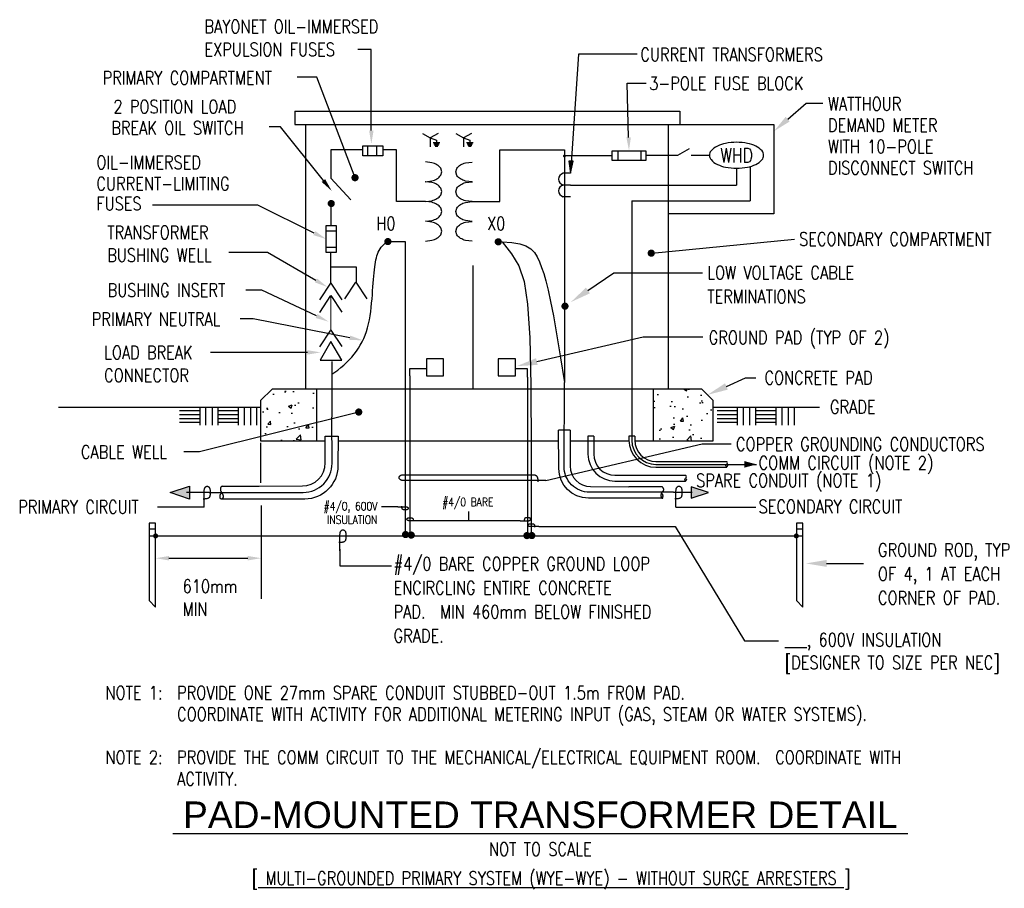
# Model space of a CAD drawing. Extents: x 29 to 264, y -6 to 202.
import ezdxf
from ezdxf.enums import TextEntityAlignment as Align

# ---------------------------------------------------------------- set-up
doc = ezdxf.new("R2010")
doc.units = 0
doc.header["$LTSCALE"] = 25.4
doc.header["$MEASUREMENT"] = 0
doc.layers.get('0').update_dxf_attribs({"color": 2, "linetype": 'CONTINUOUS'})
doc.layers.add('E-DETL', color=2, linetype='CONTINUOUS')
doc.layers.add('E-DETL-TEXT', color=3, linetype='CONTINUOUS')
doc.styles.add('ROMAND', font='swiss.ttf', dxfattribs={"width": 0.8})
doc.styles.add('ROMANS', font='romans.shx', dxfattribs={"width": 0.8})
doc.styles.get("Standard").update_dxf_attribs({"font": 'romans.shx', "width": 0.8, "height": 3})

# ---------------------------------------------------------------- blocks, each defined once
blk = doc.blocks.new('TELEOUT')
blk.add_lwpolyline([(0, 0), (-0.1015, -0.1758), (0.1015, -0.1758)], close=True)
blk = doc.blocks.new('HOMERUN')
blk.add_solid([(0, 0), (0.1153, 0.031), (0.1153, -0.031)])
blk = doc.blocks.new('LOOP')
at = {"color": 0, "linetype": 'Continuous'}
blk.add_lwpolyline([(-1.119, 0), (-1.115, 0), (-0.947, 0), (-0.809, 0), (-0.694, 0), (-0.6, 0), (-0.523, 0), (-0.456, 0), (-0.397, 0), (-0.341, 0), (-0.288, 0), (-0.238, 0), (-0.189, 0), (-0.142, 0), (-0.097, 0), (-0.053, 0), (-0.01, 0), (0.033, 0), (0.074, 0), (0.114, -0.001), (0.153, -0.003), (0.19, -0.006), (0.226, -0.011), (0.259, -0.017), (0.289, -0.025), (0.317, -0.036), (0.343, -0.048), (0.365, -0.063), (0.386, -0.079), (0.403, -0.095), (0.419, -0.113), (0.432, -0.131), (0.442, -0.15), (0.45, -0.168), (0.456, -0.186), (0.46, -0.204), (0.461, -0.223), (0.46, -0.241), (0.456, -0.259), (0.45, -0.277), (0.442, -0.295), (0.432, -0.313), (0.419, -0.331), (0.404, -0.348), (0.387, -0.365), (0.367, -0.38), (0.345, -0.394), (0.32, -0.406), (0.293, -0.416), (0.264, -0.425), (0.232, -0.431), (0.198, -0.435), (0.162, -0.438), (0.124, -0.44), (0.086, -0.441), (0.045, -0.441), (0.004, -0.441), (-0.038, -0.441), (-0.08, -0.441), (-0.122, -0.44), (-0.163, -0.438), (-0.202, -0.435), (-0.24, -0.43), (-0.275, -0.424), (-0.307, -0.416), (-0.336, -0.405), (-0.362, -0.392), (-0.384, -0.377), (-0.404, -0.359), (-0.421, -0.339), (-0.436, -0.316), (-0.45, -0.292), (-0.461, -0.264), (-0.471, -0.235), (-0.48, -0.202), (-0.488, -0.166), (-0.494, -0.125), (-0.499, -0.08), (-0.502, -0.03), (-0.505, 0.027), (-0.505, 0.09)], dxfattribs=at)

msp = doc.modelspace()

# ---------------------------------------------------------------- hatches: boundary and pattern name
at = {"layer": 'E-DETL'}
h = msp.add_hatch(dxfattribs=at)
h.set_pattern_fill('AR-CONC', color=256, scale=1.27, style=0)
h.paths.add_polyline_path([(99.82, 101.14), (99.82, 113.48), (89.2, 113.48), (86.46, 110.74), (86.46, 101.14)])
h.paths.add_polyline_path([(194.47, 101.14), (194.47, 110.74), (191.73, 113.48), (180.15, 113.48), (180.15, 101.14)])

# ---------------------------------------------------------------- linework, layer by layer
for p, q in [((97.26, 176.65), (208.92, 176.65)), ((208.92, 176.65), (208.92, 155.33)), ((125.09, 174.51), (126.95, 173.44)), ((128.81, 174.51), (126.95, 173.44)), ((133.04, 174.51), (134.9, 173.44)), ((136.76, 174.51), (134.9, 173.44)), ((110.82, 171.54), (115.59, 171.54)), ((110.82, 169.18), (110.82, 171.54)), ((112.05, 169.18), (112.05, 171.54)), ((114.22, 169.18), (114.22, 171.54)), ((115.59, 171.54), (115.59, 169.18)), ((126.95, 173.44), (126.95, 171.29)), ((126.95, 173.44), (128.43, 172.89)), ((127.61, 172.29), (129.24, 172.29)), ((127.78, 172), (129.08, 172)), ((127.95, 171.72), (128.91, 171.72)), ((128.43, 172.89), (128.43, 172.29)), ((134.9, 173.44), (136.38, 172.89)), ((134.9, 173.44), (134.9, 171.29)), ((135.57, 172.29), (137.2, 172.29)), ((135.74, 172), (137.03, 172)), ((135.91, 171.72), (136.86, 171.72)), ((136.38, 172.89), (136.38, 172.29)), ((115.59, 169.18), (110.82, 169.18)), ((128.12, 171.43), (128.74, 171.43)), ((136.07, 171.43), (136.69, 171.43)), ((158.96, 170.58), (158.96, 147.85)), ((171.68, 170.37), (171.68, 168)), ((177.18, 170.37), (177.18, 168)), ((186.04, 169.29), (188.8, 170.88)), ((170.31, 169.12), (158.96, 169.12)), ((160.36, 165), (158.67, 165)), ((200.02, 166.18), (200.02, 162.18)), ((203.24, 166.58), (203.24, 158.39)), ((107.96, 158.61), (103.23, 163.82)), ((160.36, 162.18), (158.67, 162.18)), ((160.36, 162.18), (200.02, 162.18)), ((125.79, 158.25), (118.86, 158.25)), ((127.34, 158.06), (125.79, 158.25)), ((136.92, 158.22), (143.55, 158.22)), ((160.36, 159.37), (158.67, 159.37)), ((175.03, 158.39), (175.03, 101.29)), ((175.03, 158.39), (203.24, 158.39)), ((103.3, 152.53), (103.3, 157.34)), ((129.68, 155.88), (129.42, 156.72)), ((129.42, 155.05), (129.68, 155.88)), ((208.92, 155.33), (183.67, 155.33)), ((125.79, 153.52), (127.34, 153.71)), ((102.12, 146.06), (102.12, 152.53)), ((102.12, 152.53), (104.49, 152.53)), ((104.49, 151.16), (102.12, 151.16)), ((104.49, 152.53), (104.49, 146.06)), ((104.49, 147.28), (102.12, 147.28)), ((104.49, 146.06), (102.12, 146.06)), ((158.96, 147.85), (158.98, 129.3)), ((103.24, 138.78), (103.24, 142.59)), ((158.98, 129.3), (158.98, 116.01)), ((103.43, 120.04), (103.43, 106.75)), ((86.46, 110.74), (89.2, 113.48)), ((191.73, 113.48), (89.2, 113.48)), ((99.82, 113.48), (99.82, 101.14)), ((180.15, 113.48), (180.15, 101.14)), ((191.73, 113.48), (194.47, 110.74)), ((86.46, 110.74), (86.46, 101.14)), ((194.47, 101.14), (194.47, 110.74)), ((38.22, 109.15), (86.46, 109.15)), ((194.47, 109.15), (219.82, 109.15)), ((86.46, 101.14), (101.89, 101.14)), ((104.94, 101.14), (157.57, 101.14)), ((160.3, 101.14), (174.35, 101.14)), ((165.93, 102.25), (164.56, 102.25)), ((164.56, 102.25), (164.56, 97.99)), ((165.93, 102.25), (165.93, 97.99)), ((174.35, 102.22), (174.35, 101.29)), ((175.72, 102.22), (174.35, 102.22)), ((175.72, 102.22), (175.72, 101.29)), ((175.72, 101.14), (194.47, 101.14)), ((180.8, 96.21), (197.67, 96.21)), ((180.8, 95.52), (204.8, 95.52)), ((180.8, 94.83), (197.67, 94.83)), ((171.01, 92.91), (187.88, 92.91)), ((171.01, 91.53), (187.88, 91.53)), ((59.86, 80.14), (61.4, 80.14)), ((214.29, 80.14), (215.83, 80.14)), ((59.86, 78.45), (215.83, 78.45))]:
    msp.add_line(p, q, dxfattribs=at)
for points in [[(94.6, 179.84), (183.67, 179.84)], [(94.6, 179.84), (94.6, 176.65), (97.26, 176.65)], [(183.67, 179.84), (186.49, 179.84), (186.49, 176.65)], [(97.26, 113.48), (97.26, 176.65)], [(183.67, 176.65), (183.67, 113.48)], [(110.82, 170.58), (103.23, 170.58), (103.23, 163.82)], [(118.86, 158.23), (118.86, 170.58), (115.59, 170.58)], [(143.55, 158.22), (143.55, 170.58), (158.96, 170.58)], [(178.41, 169.29), (186.04, 169.29)], [(189.23, 169.29), (193.57, 169.29)], [(103.45, 117.03), (104.18, 117.52), (104.91, 118.04), (105.61, 118.6), (106.3, 119.19), (106.96, 119.81), (107.59, 120.45), (108.19, 121.12), (108.76, 121.81), (109.3, 122.51), (109.79, 123.24), (110.25, 123.98), (110.67, 124.75), (111.06, 125.54), (111.4, 126.37), (111.71, 127.23), (111.98, 128.12), (112.21, 129.05), (112.41, 130.01), (112.58, 130.99), (112.72, 131.99), (112.84, 132.99), (112.95, 134), (113.04, 134.99), (113.12, 135.97), (113.19, 136.93), (113.27, 137.86), (113.34, 138.76), (113.41, 139.62), (113.48, 140.45), (113.55, 141.22), (113.62, 141.95), (113.7, 142.63), (113.78, 143.24), (113.87, 143.81), (113.97, 144.33), (114.08, 144.82), (114.21, 145.27), (114.36, 145.71), (114.53, 146.12), (114.73, 146.53), (114.96, 146.94), (115.21, 147.32), (115.5, 147.69), (115.82, 148.01), (116.17, 148.28), (116.55, 148.49), (116.97, 148.63), (117.42, 148.68)], [(117.39, 148.68), (120.96, 148.68), (120.96, 138.05)], [(144.06, 148.59), (146.36, 145.78), (148.1, 142.91), (149.34, 139.17), (150.17, 133.72), (150.67, 125.74), (150.93, 114.42), (151.02, 98.93), (151.04, 78.45)], [(144.06, 148.59), (146.42, 148.48), (148.3, 148.17), (149.78, 147.66), (150.92, 146.96), (151.8, 146.09), (152.48, 145.06), (153.03, 143.87), (153.51, 142.54), (154, 141.05), (154.51, 139.28), (155.05, 137.1), (155.65, 134.36), (156.33, 130.93), (157.09, 126.66), (157.95, 121.4), (158.94, 115.03)], [(103.24, 142.59), (103.24, 146.06)], [(103.24, 142.69), (109.26, 142.69), (109.26, 138.93)], [(137.06, 143), (137.06, 113.65)], [(100.61, 134.76), (103.24, 138.78), (105.83, 134.81)], [(106.58, 134.99), (109.21, 139.01), (111.79, 135.04)], [(120.96, 138.05), (120.96, 126.48)], [(100.61, 131.79), (103.24, 135.81), (105.83, 131.84)], [(100.61, 123.56), (103.24, 127.58), (105.83, 123.61)], [(120.96, 126.48), (120.96, 78.42)], [(122.09, 116.68), (122.09, 118.38), (126, 118.38)], [(150.15, 116.37), (150.15, 118.34), (147.3, 118.34)], [(122.09, 116.68), (122.09, 78.45)], [(150.15, 116.37), (150.15, 78.13)], [(158.98, 116.01), (158.98, 115.03)], [(71.92, 108.33), (67.09, 108.33)], [(71.92, 109.16), (71.92, 104.85)], [(73.32, 109.16), (73.32, 104.85)], [(74.87, 109.16), (74.87, 104.85)], [(76.27, 109.16), (76.27, 104.85)], [(81.11, 108.33), (76.27, 108.33)], [(81.11, 109.16), (81.11, 104.85)], [(82.51, 109.16), (82.51, 104.85)], [(84.06, 109.16), (84.06, 104.85)], [(85.46, 109.16), (85.46, 104.85)], [(200.2, 108.33), (195.36, 108.33)], [(200.2, 109.16), (200.2, 104.85)], [(201.6, 109.16), (201.6, 104.85)], [(203.15, 109.16), (203.15, 104.85)], [(204.55, 109.16), (204.55, 104.85)], [(209.38, 108.33), (204.55, 108.33)], [(209.38, 109.16), (209.38, 104.85)], [(210.79, 109.16), (210.79, 104.85)], [(212.33, 109.16), (212.33, 104.85)], [(213.74, 109.16), (213.74, 104.85)], [(71.92, 107.33), (67.09, 107.33)], [(71.92, 106.38), (67.09, 106.38)], [(81.11, 107.33), (76.27, 107.33)], [(81.11, 106.38), (76.27, 106.38)], [(200.2, 107.33), (195.36, 107.33)], [(200.2, 106.38), (195.36, 106.38)], [(209.38, 107.33), (204.55, 107.33)], [(209.38, 106.38), (204.55, 106.38)], [(71.92, 105.5), (67.09, 105.5)], [(81.11, 105.5), (76.27, 105.5)], [(160.3, 103.67), (157.56, 103.67)], [(200.2, 105.5), (195.36, 105.5)], [(209.38, 105.5), (204.55, 105.5)], [(77.26, 90.34), (77.1, 90.22), (77.03, 90.16), (76.97, 90.09), (76.93, 90.01), (76.9, 89.93), (76.87, 89.85), (76.86, 89.76), (76.85, 89.68), (76.85, 89.6), (76.85, 89.52), (76.86, 89.45), (76.88, 89.37), (76.9, 89.3), (76.92, 89.23), (76.95, 89.16), (76.99, 89.09), (77.03, 89.02), (77.07, 88.95), (77.11, 88.89), (77.16, 88.82), (77.2, 88.76), (77.24, 88.69), (77.28, 88.62), (77.32, 88.56), (77.35, 88.49), (77.38, 88.42), (77.41, 88.36), (77.43, 88.29), (77.45, 88.23), (77.47, 88.16), (77.48, 88.1), (77.49, 88.03), (77.5, 87.97), (77.51, 87.91), (77.51, 87.85), (77.51, 87.79), (77.51, 87.73), (77.5, 87.68), (77.49, 87.63), (77.47, 87.57), (77.45, 87.52), (77.42, 87.48), (77.38, 87.43), (77.35, 87.39), (77.31, 87.35), (77.27, 87.32), (77.23, 87.29), (77.19, 87.27), (77.14, 87.25), (77.11, 87.25), (77.07, 87.25), (77.03, 87.25), (77, 87.26), (76.96, 87.28), (76.94, 87.3), (76.91, 87.32), (76.89, 87.35), (76.87, 87.39), (76.85, 87.43), (76.83, 87.47), (76.82, 87.51), (76.81, 87.56), (76.8, 87.61), (76.79, 87.67), (76.79, 87.73), (76.79, 87.78), (76.78, 87.85), (76.79, 87.91), (76.79, 87.97), (76.8, 88.04), (76.81, 88.1), (76.82, 88.17), (76.84, 88.24), (76.86, 88.31), (76.89, 88.38), (76.93, 88.45), (76.98, 88.52), (77.04, 88.59), (77.11, 88.66), (77.2, 88.74)], [(77.2, 90.34), (86.14, 90.34)], [(182.33, 90.19), (174.3, 90.19)], [(182.25, 90.19), (182.4, 90.03), (182.46, 89.95), (182.5, 89.87), (182.54, 89.79), (182.56, 89.7), (182.57, 89.62), (182.58, 89.54), (182.58, 89.46), (182.57, 89.4), (182.56, 89.33), (182.55, 89.28), (182.53, 89.23), (182.51, 89.18), (182.48, 89.14), (182.46, 89.1), (182.43, 89.06), (182.4, 89.03), (182.37, 89), (182.33, 88.97), (182.3, 88.94), (182.27, 88.91), (182.24, 88.88), (182.21, 88.85), (182.18, 88.82), (182.16, 88.79), (182.14, 88.75), (182.12, 88.72), (182.1, 88.68), (182.08, 88.64), (182.07, 88.6), (182.06, 88.56), (182.04, 88.52), (182.03, 88.47), (182.02, 88.43), (182.01, 88.38), (182, 88.33), (181.99, 88.28), (181.99, 88.24), (181.98, 88.19), (181.98, 88.15), (181.98, 88.1), (181.98, 88.06), (181.98, 88.02), (181.98, 87.98), (181.99, 87.94), (181.99, 87.9), (182, 87.86), (182.02, 87.81), (182.04, 87.77), (182.05, 87.72), (182.08, 87.68), (182.1, 87.63), (182.13, 87.59), (182.15, 87.55), (182.18, 87.52), (182.21, 87.49), (182.24, 87.47), (182.27, 87.45), (182.3, 87.44), (182.33, 87.44), (182.36, 87.44), (182.38, 87.44), (182.41, 87.46), (182.42, 87.47), (182.44, 87.5), (182.45, 87.53), (182.46, 87.56), (182.46, 87.59), (182.47, 87.63), (182.47, 87.68), (182.47, 87.73), (182.47, 87.78), (182.47, 87.83), (182.48, 87.89), (182.48, 87.95), (182.48, 88.01), (182.47, 88.07), (182.47, 88.13), (182.46, 88.18), (182.45, 88.24), (182.44, 88.29), (182.42, 88.34), (182.39, 88.39), (182.35, 88.44), (182.3, 88.5), (182.23, 88.57), (182.14, 88.65), (182.03, 88.74)], [(74.15, 88.85), (68.81, 88.85)], [(184.96, 88.87), (189.47, 88.87)]]:
    msp.add_lwpolyline(points, dxfattribs=at)
msp.add_lwpolyline([(193.55, 169.27, 0.180358), (193.93, 168.24, 0.103096), (195.44, 167.09, 0.062716), (197.4, 166.44, 0.048932), (200.02, 166.18, 0.048932), (202.64, 166.44, 0.062716), (204.59, 167.09, 0.103096), (206.1, 168.24, 0.180358), (206.49, 169.27, 0.180358), (206.1, 170.31, 0.103096), (204.59, 171.46, 0.062716), (202.64, 172.11, 0.048932), (200.02, 172.37, 0.048932), (197.4, 172.11, 0.062716), (195.44, 171.46, 0.103096), (193.93, 170.31, 0.180358)], format="xyb", close=True, dxfattribs=at)
for points, const_width in [([(158.79, 169.12, 1), (159.13, 169.12, 1)], 0.343), ([(102.88, 157.77, 1), (103.73, 157.77, 1)], 0.857), ([(116.39, 148.69, 1), (117.25, 148.69, 1)], 0.857), ([(142.73, 148.63, 1), (143.59, 148.63, 1)], 0.857), ([(158.66, 133.27, 1), (159.51, 133.27, 1)], 0.857), ([(61.1, 78.45, 1), (61.7, 78.45, 1)], 0.6), ([(120.61, 78.78, 1), (121.46, 78.78, 1)], 0.857), ([(121.97, 78.65, 1), (122.83, 78.65, 1)], 0.857), ([(149.58, 78.53, 1), (150.44, 78.53, 1)], 0.857), ([(150.74, 78.53, 1), (151.59, 78.53, 1)], 0.857), ([(213.99, 78.45, 1), (214.59, 78.45, 1)], 0.6)]:
    msp.add_lwpolyline(points, format="xyb", close=True, dxfattribs=dict(at, const_width=const_width))
for points in [[(178.41, 170.37), (178.41, 168), (170.31, 168), (170.31, 170.37)], [(130.12, 116.64), (130.12, 120.74), (126.01, 120.74), (126.01, 116.64)], [(147.25, 116.64), (147.25, 120.74), (143.15, 120.74), (143.15, 116.64)], [(64.85, 88.8), (69.48, 90.34), (69.48, 87.25)], [(193.31, 88.82), (189.19, 90.19), (189.19, 87.45)], [(59.86, 79.99), (59.86, 63.01), (61.4, 61.47), (61.4, 81.53), (59.86, 81.53)], [(214.29, 79.99), (214.29, 63.01), (215.83, 61.47), (215.83, 81.53), (214.29, 81.53)]]:
    msp.add_lwpolyline(points, close=True, dxfattribs=at)
for points in [[(129.68, 165.34), (129.42, 166.17, 0.107019), (128.54, 167.01, 0.074991), (127.34, 167.51), (125.79, 167.7)], [(133.03, 165.31), (133.28, 166.14, -0.107019), (134.17, 166.98, -0.074991), (135.36, 167.48), (136.92, 167.67)], [(125.78, 162.97), (125.79, 162.97), (127.34, 163.16, 0.074991), (128.54, 163.66, 0.107019), (129.42, 164.5), (129.68, 165.34)], [(136.92, 162.94), (136.92, 162.94), (135.36, 163.13, -0.074991), (134.17, 163.63, -0.107019), (133.28, 164.47), (133.03, 165.31)], [(129.68, 160.61), (129.42, 161.45, 0.107019), (128.54, 162.29, 0.074991), (127.34, 162.79), (125.79, 162.98), (125.7, 162.97, 0.074991)], [(133.03, 160.58), (133.28, 161.42, -0.107019), (134.17, 162.26, -0.074991), (135.36, 162.76), (136.92, 162.95), (137, 162.94, -0.074991)], [(125.79, 158.25), (127.34, 158.44, 0.074991), (128.54, 158.94, 0.107019), (129.42, 159.78), (129.68, 160.61)], [(136.92, 158.22), (135.36, 158.41, -0.074991), (134.17, 158.91, -0.107019), (133.28, 159.75), (133.03, 160.58)], [(133.03, 155.85), (133.28, 156.69, -0.107019), (134.17, 157.53, -0.074991), (135.36, 158.03), (136.92, 158.22)], [(136.92, 153.49), (135.36, 153.68, -0.074991), (134.17, 154.18, -0.107019), (133.28, 155.02), (133.03, 155.85)], [(129.68, 151.16), (129.42, 152, 0.107019), (128.54, 152.84, 0.074991), (127.34, 153.33), (125.79, 153.53)], [(133.03, 151.13), (133.28, 151.97, -0.107019), (134.17, 152.81, -0.074991), (135.36, 153.3), (136.92, 153.5)], [(125.79, 148.8), (127.34, 148.99, 0.074991), (128.54, 149.49, 0.107019), (129.42, 150.33), (129.68, 151.16)], [(136.92, 148.77), (135.36, 148.96, -0.074991), (134.17, 149.46, -0.107019), (133.28, 150.3), (133.03, 151.13)], [(184.96, 88.87), (164.96, 88.87, -0.416146), (158.87, 95.01), (158.98, 115.03)], [(74.15, 88.85), (96.64, 88.85, 0.416146), (103.5, 95.76), (103.43, 106.75)], [(182.25, 87.45), (164.68, 87.45, -0.413462), (157.6, 94.5), (157.56, 103.67)], [(160.3, 103.67), (160.3, 95.1, 0.413271), (165.16, 90.22), (174.3, 90.19)], [(86.14, 90.34), (96.42, 90.37, 0.413271), (101.89, 95.86), (101.89, 102.22), (104.94, 102.22), (104.92, 95.19, -0.413462), (96.97, 87.25), (77.2, 87.25)], [(197.67, 95.52, -0.577089), (197.67, 94.83, -0.577089), (197.67, 95.52, 0.577089), (197.67, 96.21, 0.577089)], [(187.88, 92.22, -0.577089), (187.88, 91.53, -0.577089), (187.88, 92.22, 0.577089), (187.88, 92.91, 0.577089)]]:
    msp.add_lwpolyline(points, format="xyb", dxfattribs=at)
at = {"layer": 'E-DETL', "const_width": 0.254}
msp.add_lwpolyline([(103.24, 127.57), (103.24, 135.81)], dxfattribs=at)
at = {"layer": 'E-DETL'}
msp.add_circle((151.04, 78.45), 0.429, dxfattribs=at)
for centre, radius, start, end in [((158.99, 163.59), 1.44, 102.6804, 257.3196), ((158.99, 160.78), 1.44, 102.6804, 257.3196), ((126.29, 153.85), 4.34, 58.721, 75.8754), ((127.05, 155.1), 2.87, 34.2871, 58.721), ((126.29, 157.92), 4.34, 284.1246, 301.279), ((127.05, 156.67), 2.87, 301.279, 325.7129), ((180.8, 101.29), 6.45, 180, 270), ((180.8, 101.29), 5.77, 180, 270), ((180.8, 101.29), 5.08, 180, 270), ((171.01, 97.99), 6.45, 180, 270), ((171.01, 97.99), 5.08, 180, 270)]:
    msp.add_arc(centre, radius, start, end, dxfattribs=at)
for points in [[(69.48, 87.25), (69.48, 90.34), (64.85, 88.8)], [(189.19, 87.45), (189.19, 90.19), (193.31, 88.82)]]:
    msp.add_solid(points, dxfattribs=at)
at = {"layer": 'E-DETL-TEXT'}
for p, q in [((162.32, 193.42), (160.36, 165)), ((212.22, 177.89), (216.6, 181.7)), ((216.6, 181.7), (220.63, 181.7)), ((164.56, 137.01), (170.77, 141.21)), ((170.77, 141.21), (191.89, 141.21)), ((152.37, 120.06), (177.73, 125.92)), ((177.73, 125.92), (191.99, 125.92)), ((197.61, 114.12), (202.15, 116.14)), ((202.15, 116.14), (204.62, 116.14)), ((154.55, 91.65), (191.79, 100.43)), ((191.79, 100.43), (198.73, 100.43)), ((73, 85.3), (61.85, 85.3)), ((119.19, 85.38), (115.3, 85.38)), ((185.57, 85.32), (204.64, 85.32)), ((136.12, 82.08), (136.12, 84.29)), ((148.37, 82.08), (123.86, 82.08)), ((152.81, 80.66), (185.37, 80.66)), ((185.37, 80.66), (201.9, 53.42)), ((105.39, 75.27), (105.39, 71.32)), ((64.57, 73.13), (83.4, 73.13)), ((105.39, 71.32), (117.69, 71.32)), ((221.49, 71.89), (230.29, 71.89)), ((201.9, 53.42), (210.07, 53.42))]:
    msp.add_line(p, q, dxfattribs=at)
for points in [[(112.87, 175.16), (112.87, 194.54), (109.65, 194.54)], [(176.28, 193.42), (162.32, 193.42)], [(108.98, 163.93), (99.89, 187.92), (95.14, 187.92)], [(174.27, 173.55), (173.9, 186.46), (178.45, 186.46)], [(101.44, 163.25), (91.17, 176.06), (88.51, 176.06)], [(160.36, 165), (161.03, 167.86), (160.01, 167.9), (160.36, 165)], [(99.27, 150.7), (85.77, 157.36), (60.63, 157.36)], [(179.83, 145.95), (213.84, 149.25)], [(99.64, 139.42), (88.06, 146.1), (78.91, 146.1)], [(99.82, 130.93), (86.73, 137.1), (82.89, 137.1)], [(107.74, 125.74), (84.65, 130.29), (81.56, 130.29)], [(97.62, 122.24), (74.48, 122.24)], [(109.87, 108.01), (71.9, 98.54), (68.13, 98.54)], [(86.46, 100.69), (86.46, 91.14)], [(154.55, 91.65), (154.54, 91.65), (154.01, 91.65), (153.57, 91.65), (153.2, 91.65), (152.91, 91.65), (152.66, 91.65), (152.45, 91.65), (152.26, 91.65), (152.08, 91.65), (151.91, 91.65), (151.75, 91.65), (151.6, 91.65), (151.45, 91.65), (151.31, 91.65), (151.17, 91.65), (151.03, 91.65), (120.86, 91.65), (120.73, 91.66), (120.6, 91.66), (120.48, 91.66), (120.36, 91.67), (120.25, 91.69), (120.14, 91.71), (120.05, 91.73), (119.96, 91.77), (119.88, 91.81), (119.8, 91.85), (119.74, 91.9), (119.68, 91.96), (119.64, 92.01), (119.59, 92.07), (119.56, 92.13), (119.54, 92.19), (119.52, 92.25), (119.51, 92.3), (119.5, 92.36), (119.51, 92.42), (119.52, 92.48), (119.53, 92.53), (119.56, 92.59), (119.59, 92.65), (119.63, 92.7), (119.68, 92.76), (119.74, 92.81), (119.8, 92.86), (119.87, 92.9), (119.95, 92.94), (120.03, 92.98), (120.13, 93), (120.23, 93.02), (120.34, 93.04), (120.45, 93.04), (120.57, 93.05), (120.69, 93.05), (120.82, 93.05), (150.99, 93.05), (151.12, 93.05), (151.25, 93.05), (151.39, 93.05), (151.52, 93.04), (151.64, 93.03), (151.76, 93.02), (151.87, 93), (151.97, 92.97), (152.07, 92.94), (152.15, 92.9), (152.22, 92.85), (152.28, 92.79), (152.34, 92.73), (152.38, 92.66), (152.43, 92.58), (152.46, 92.49), (152.5, 92.4), (152.52, 92.3), (152.55, 92.18), (152.57, 92.05), (152.58, 91.91), (152.59, 91.75), (152.6, 91.57), (152.6, 91.37)], [(86.58, 85.69), (86.58, 63.47)]]:
    msp.add_lwpolyline(points, dxfattribs=at)
at = {"layer": 'E-DETL-TEXT', "const_width": 0.857}
for points in [[(108.55, 163.93, 1), (109.41, 163.93, 1)], [(179.23, 145.92, 1), (180.09, 145.92, 1)], [(109.44, 108.01, 1), (110.3, 108.01, 1)]]:
    msp.add_lwpolyline(points, format="xyb", close=True, dxfattribs=at)
at = {"layer": 'E-DETL-TEXT'}
for points in [[(212.7, 177.34), (211.74, 178.44), (208.92, 175)], [(113.4, 175.16), (112.87, 171.98), (112.34, 175.16)], [(174.8, 173.56), (174.36, 170.37), (173.74, 173.53)], [(160.01, 167.9), (161.03, 167.86), (160.36, 165)], [(101.85, 163.58), (103.43, 160.77), (101.03, 162.92)], [(99.51, 151.17), (102.12, 149.29), (99.04, 150.22)], [(99.91, 139.88), (102.39, 137.84), (99.38, 138.96)], [(165.02, 136.33), (164.1, 137.69), (160.47, 134.24)], [(100.04, 131.4), (102.69, 129.57), (99.59, 130.45)], [(107.84, 126.25), (110.85, 125.12), (107.63, 125.22)], [(97.62, 122.77), (100.79, 122.24), (97.62, 121.71)], [(152.55, 119.26), (152.18, 120.86), (147.56, 118.95)], [(197.94, 113.36), (197.28, 114.87), (193.1, 112.11)], [(64.57, 73.66), (64.57, 72.6), (61.4, 73.13)], [(83.4, 73.66), (83.4, 72.6), (86.58, 73.13)], [(221.49, 71.07), (221.49, 72.71), (216.55, 71.89)]]:
    msp.add_solid(points, dxfattribs=at)

# ---------------------------------------------------------------- block references
at = {"layer": 'E-DETL', "xscale": 25.4, "yscale": 25.4, "zscale": 25.4}
msp.add_blockref('TELEOUT', (103.24, 124.87), dxfattribs=at)
at = {"layer": 'E-DETL', "xscale": 25.4, "yscale": 25.4, "zscale": 25.4, "rotation": 180}
msp.add_blockref('HOMERUN', (204.8, 95.52), dxfattribs=at)
at = {"layer": 'E-DETL-TEXT'}
for p, xscale, yscale, zscale, rotation in [((73, 88.85), 3.175, 3.175, 3.174999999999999, 90), ((185.57, 88.87), 3.175, 3.175, 3.174999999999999, 90), ((122.09, 82.08), 1.5875, 1.5875, 1.5875, 180), ((150.15, 82.08), -1.5875, 1.5875, 1.5875, 180), ((105.39, 78.45), 3.175, 3.175, 3.174999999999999, 90), ((151.04, 80.66), 1.5875, 1.5875, 1.5875, 180)]:
    msp.add_blockref('LOOP', p, dxfattribs=dict(at, xscale=xscale, yscale=yscale, zscale=zscale, rotation=rotation))
at = {"layer": 'E-DETL-TEXT', "xscale": 1.5875, "yscale": 1.5875, "zscale": 1.5875}
msp.add_blockref('LOOP', (120.96, 85.38), dxfattribs=at)

# ---------------------------------------------------------------- texts
at = {"layer": 'E-DETL', "style": 'ROMANS', "width": 0.8}
msp.add_text('WHD', height=3.376, dxfattribs=at).set_placement((200.02, 169.27), align=Align.MIDDLE)
at = {"layer": 'E-DETL-TEXT', "style": 'ROMANS', "width": 0.8}
for s, height, p in [('BAYONET OIL-IMMERSED', 3.175, (73.05, 198.4)), ('EXPULSION FUSES', 3.175, (73.05, 192.96)), ('CURRENT TRANSFORMERS', 3.175, (177.06, 191.75)), ('PRIMARY COMPARTMENT', 3.175, (48.76, 186.14)), ('3-POLE FUSE BLOCK', 3.175, (179.19, 184.86)), ('2 POSITION LOAD ', 3.175, (51.34, 179.29)), ('WATTHOUR', 3.175, (221.83, 179.94)), ('BREAK OIL SWITCH', 3.175, (50.82, 174.21)), ('DEMAND METER', 3.175, (221.83, 174.86)), ('WITH 10-POLE', 3.175, (221.83, 169.78)), ('OIL-IMMERSED', 3.175, (47.28, 166)), ('DISCONNECT SWITCH', 3.175, (221.83, 164.7)), ('CURRENT-LIMITING', 3.175, (47.28, 160.92)), ('FUSES', 3.175, (47.28, 156.16)), ('H0', 3.175, (114.06, 151.39)), ('X0', 3.175, (140.5, 151.39)), ('TRANSFORMER', 3.175, (49.86, 149.29)), ('SECONDARY COMPARTMENT', 3.175, (214.95, 147.71)), ('BUSHING WELL', 3.175, (49.86, 143.85)), ('LOW VOLTAGE CABLE', 3.175, (193.03, 139.68)), ('BUSHING INSERT', 3.175, (49.95, 135.5)), ('TERMINATIONS', 3.175, (193.03, 133.96)), ('PRIMARY NEUTRAL', 3.175, (46.16, 128.58)), ('GROUND PAD (TYP OF 2)', 3.175, (193.39, 124.21)), ('LOAD BREAK ', 3.175, (49.11, 120.62)), ('CONNECTOR', 3.175, (49.11, 115.18)), ('CONCRETE PAD', 3.175, (206.69, 114.62)), ('GRADE', 3.175, (222.3, 107.64)), ('COPPER GROUNDING CONDUCTORS', 3.175, (199.87, 98.74)), ('CABLE WELL', 3.175, (43.57, 96.89)), ('COMM CIRCUIT (NOTE 2)', 3.175, (205.28, 94.29)), ('SPARE CONDUIT (NOTE 1)', 3.175, (190.36, 90.12)), ('PRIMARY CIRCUIT', 3.175, (28.62, 83.78)), ('#4/0 BARE', 2, (129.79, 85.52)), ('SECONDARY CIRCUIT', 3.175, (205.28, 83.87)), ('GROUND ROD, TYP', 3.175, (233.76, 73.5)), ('#4/0 BARE COPPER GROUND LOOP', 3.175, (118.18, 70.2)), ('OF 4, 1 AT EACH', 3.175, (233.76, 67.79)), ('610mm', 3.175, (67.86, 64.85)), ('ENCIRCLING ENTIRE CONCRETE ', 3.175, (118.18, 64.48)), ('CORNER OF PAD.', 3.175, (233.76, 62.07)), ('MIN', 3.175, (67.86, 59.41)), ('PAD.  MIN 460mm BELOW FINISHED', 3.175, (118.18, 58.77)), ('GRADE.', 3.175, (118.18, 53.05)), ('___, 600V INSULATION', 3.175, (211.53, 52.09)), ('[DESIGNER TO SIZE PER NEC]', 3.175, (211.53, 46.65))]:
    msp.add_text(s, height=height, dxfattribs=at).set_placement(p)
for s, p in [('#4/0, 600V', (114.33, 84.54)), ('INSULATION', (114.33, 81.3))]:
    msp.add_text(s, height=2, dxfattribs=at).set_placement(p, align=Align.RIGHT)
at = {"layer": 'E-DETL-TEXT', "width": 0.8}
for s, p in [('NOTE 1:  ', (66.53, 39.45)), ('NOTE 2:  ', (66.53, 24.03))]:
    msp.add_text(s, height=3.175, dxfattribs=at).set_placement(p, align=Align.RIGHT)
for s, p in [('PROVIDE ONE 27mm SPARE CONDUIT STUBBED-OUT 1.5m FROM PAD.', (66.53, 39.45)), ('COORDINATE WITH ACTIVITY FOR ADDITIONAL METERING INPUT (GAS, STEAM OR WATER SYSTEMS).', (66.53, 34.31)), ('PROVIDE THE COMM CIRCUIT TO THE MECHANICAL/ELECTRICAL EQUIPMENT ROOM.  COORDINATE WITH', (66.53, 24.03)), ('ACTIVITY.', (66.53, 18.89))]:
    msp.add_text(s, height=3.175, dxfattribs=at).set_placement(p)
at = {"layer": 'E-DETL-TEXT', "color": 5, "style": 'ROMAND'}
msp.add_text('%%U PAD-MOUNTED TRANSFORMER DETAIL ', height=6.35, dxfattribs=at).set_placement((153.2, 8.73), align=Align.CENTER)
at = {"layer": 'E-DETL-TEXT', "style": 'ROMANS', "width": 0.8}
for s, p in [('NOT TO SCALE', (153.2, 2.12)), ('[%%u MULTI-GROUNDED PRIMARY SYSTEM (WYE-WYE) - WITHOUT SURGE ARRESTERS %%U]', (155.77, -4.79))]:
    msp.add_text(s, height=3.175, dxfattribs=at).set_placement(p, align=Align.CENTER)

doc.saveas('drawing.dxf')
